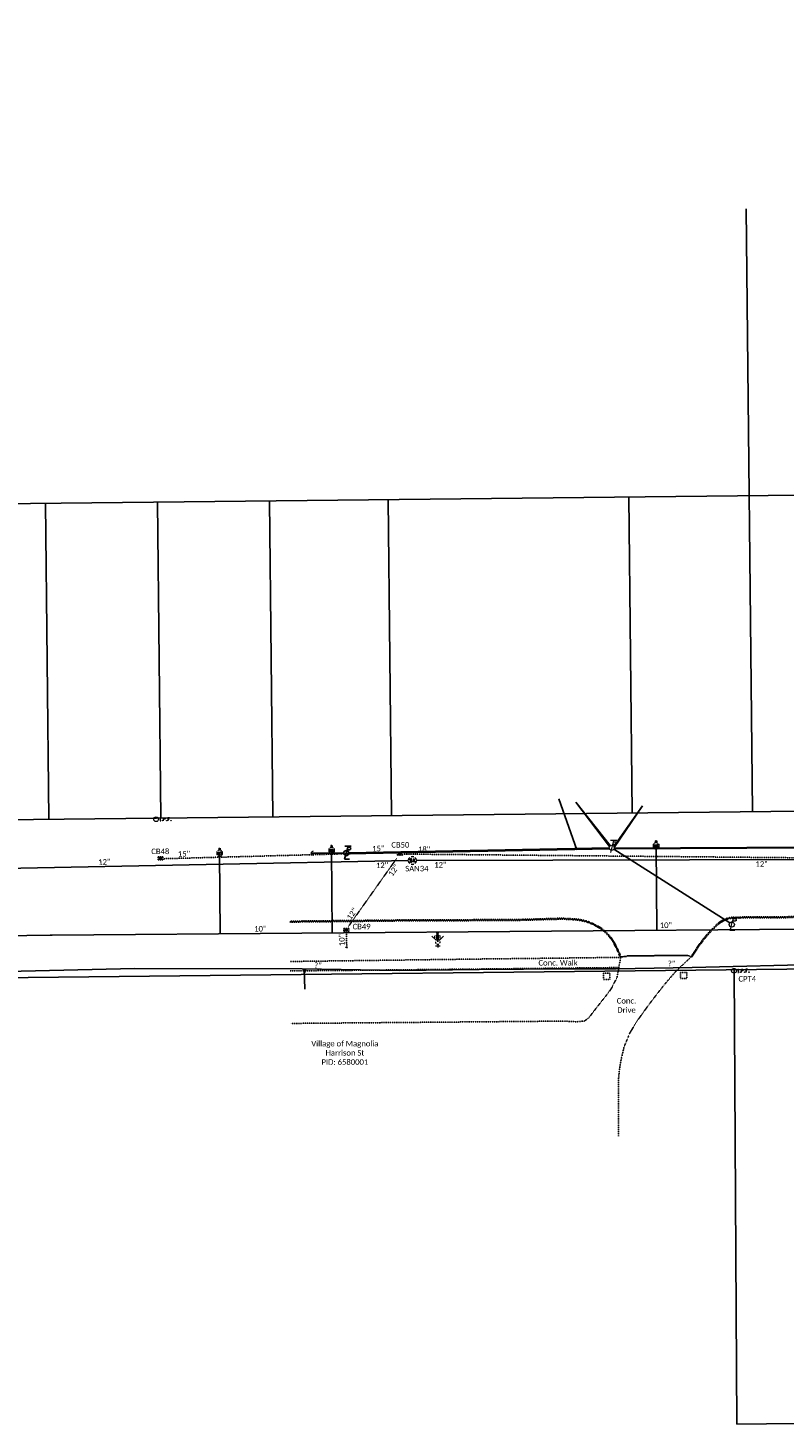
# Model space of a CAD drawing. Header units: feet. Extents: x 2296871 to 2305194, y 360020 to 364238.
# Tile 48 of 55: x 2303257 to 2303640, y 361980 to 362687. Entities that reach past the tile are written whole.
import ezdxf
from ezdxf.enums import TextEntityAlignment as Align

# ---------------------------------------------------------------- set-up
doc = ezdxf.new("R2010")
doc.units = ezdxf.units.FT
doc.header["$MEASUREMENT"] = 0
for name, pattern in [('foctvex', [0]), ('gasex', [0]), ('OhDOT_USTN1', [0.055, 0.014, -0.041]), ('OhDOT_USTN3', [0.22, 0.165, -0.055]), ('OhDOT_USTN5', [0.11, 0.055, -0.055]), ('ohelecex', [0]), ('ohteleex', [0]), ('rowex', [0]), ('sanex', [0]), ('waterex', [0])]:
    doc.linetypes.add(name, pattern=pattern)
for name, color, linetype in [('DR_X_Cells', 121, 'Continuous'), ('DR_X_Storm_Sewer', 151, 'OhDOT_USTN5'), ('DR_X_Text', 7, 'Continuous'), ('DV_X_Property_Line', 7, 'Continuous'), ('LT_X_Foundation', 7, 'OhDOT_USTN1'), ('PV_X_Curb', 120, 'OhDOT_USTN1'), ('PV_X_Driveway', 7, 'OhDOT_USTN5'), ('PV_X_EOP', 7, 'OhDOT_USTN3'), ('PV_X_Text', 7, 'Continuous'), ('PV_X_Walk', 120, 'OhDOT_USTN5'), ('RW_X_Fee_RW', 6, 'rowex'), ('SV_X_Mon_Cells_Found', 7, 'Continuous'), ('SV_X_Text', 7, 'Continuous'), ('SV_X_Text_Name', 7, 'Continuous'), ('UT_X_Electric_Cells', 1, 'Continuous'), ('UT_X_Gas', 2, 'gasex'), ('UT_X_Gas_Cells', 2, 'Continuous'), ('UT_X_Gas_Text', 7, 'Continuous'), ('UT_X_Misc_Cells', 7, 'Continuous'), ('UT_X_Overhead_Electric', 1, 'ohelecex'), ('UT_X_Overhead_Telecom', 30, 'ohteleex'), ('UT_X_Sanitary_Cells', 3, 'Continuous'), ('UT_X_Sanitary_Line', 3, 'sanex'), ('UT_X_Sanitary_Text', 7, 'Continuous'), ('UT_X_Water', 133, 'waterex'), ('UT_X_Water_Cells', 131, 'Continuous'), ('UT_X_Water_Text', 7, 'Continuous')]:
    doc.layers.add(name, color=color, linetype=linetype)
doc.styles.add('Simplex Normal (0.14)', font='calibri.ttf', dxfattribs={"height": 0.14})
doc.styles.add('Straight Normal (0.14) Font 30', font='calibri.ttf', dxfattribs={"height": 0.14})
doc.styles.add('Straight-Normal', font='calibri.ttf', dxfattribs={"height": 0.14})

# ---------------------------------------------------------------- blocks, each defined once
blk = doc.blocks.new('smh')
at = {"linetype": 'Continuous', "flags": 128}
for points in [[(-0.33, 0.69), (-0.36, 0.71), (-0.4, 0.74), (-0.51, 0.78), (-0.65, 0.8), (-0.75, 0.8), (-0.79, 0.8), (-0.95, 0.76), (-1.09, 0.69), (-1.18, 0.59), (-1.2, 0.49), (-1.2, 0.41), (-1.18, 0.31), (-1.08, 0.22), (-0.38, -0.16), (-0.32, -0.21), (-0.29, -0.26), (-0.27, -0.33), (-0.27, -0.41), (-0.28, -0.48), (-0.29, -0.53), (-0.32, -0.6), (-0.34, -0.65), (-0.37, -0.69), (-0.41, -0.72), (-0.45, -0.75), (-0.5, -0.77), (-0.53, -0.79), (-0.65, -0.8), (-0.82, -0.8), (-0.94, -0.77), (-1.1, -0.69), (-1.2, -0.61)], [(0.21, -0.8), (0.71, 0.8), (1.2, -0.8)], [(1.08, -0.42), (0.34, -0.42)]]:
    blk.add_lwpolyline(points, dxfattribs=at)
at = {"linetype": 'Continuous'}
for start, end in [(130.0806, 170.07213), (70.05767, 110.10608), (10.01689, 50.03919), (190.01689, 230.03919), (250.05767, 290.04731), (310.01144, 350.02638)]:
    blk.add_arc((0, 0), 2, start, end, dxfattribs=at)
blk = doc.blocks.new('ODOT SANITARY MANHOLE')
blk.add_blockref('smh', (0, 0))
blk = doc.blocks.new('GCB-X')
at = {"layer": 'DR_X_Cells', "color": 121, "linetype": 'Continuous'}
for p, q in [((-0.062, 0.037), (-0.037, 0.037)), ((-0.062, 0.012), (-0.062, 0.037)), ((-0.012, 0.037), (0.012, 0.037)), ((0.023, 0.019), (0.007, 0.019)), ((0.007, 0.019), (0.007, -0.02)), ((0.007, 0.001), (0.024, 0.001)), ((0.037, 0.037), (0.062, 0.037)), ((0.062, 0.012), (0.062, 0.037)), ((-0.062, -0.037), (-0.062, -0.012)), ((-0.062, -0.037), (-0.037, -0.037)), ((-0.012, -0.037), (0.012, -0.037)), ((0.007, -0.02), (0.024, -0.02)), ((0.037, -0.037), (0.062, -0.037)), ((0.062, -0.037), (0.062, -0.012))]:
    blk.add_line(p, q, dxfattribs=at)
at = {"layer": 'DR_X_Cells', "color": 121, "linetype": 'Continuous', "extrusion": (0, 0, -1)}
for centre, radius, start, end in [((-0.014, 0), 0.0458, 344.8107, 15.1893), ((0.018, 0.007), 0.0127, 21.5603, 158.4397), ((-0.02, 0.01), 0.00986, 106.9987, 243.1793), ((-0.02, -0.01), 0.0117, 112.0547, 247.9453)]:
    blk.add_arc(centre, radius, start, end, dxfattribs=at)
at = {"layer": 'DR_X_Cells', "color": 121, "linetype": 'Continuous'}
blk.add_arc((-0.018, -0.007), 0.0127, 201.5603, 338.4397, dxfattribs=at)
blk = doc.blocks.new('ODOT STORM CATCH BASIN SQUARE')
blk.add_blockref('GCB-X', (0, 0))
blk = doc.blocks.new('CONTINUE')
at = {"flags": 128}
blk.add_lwpolyline([(-0.02, -0.58, -0.273937), (0, 0, 0.273937), (0.02, 0.58)], format="xyb", dxfattribs=at)
blk = doc.blocks.new('WSS')
at = {"layer": 'UT_X_Water_Cells', "color": 133, "linetype": 'Continuous', "lineweight": 0}
for p, q in [((0.032, 0.106), (-0.032, 0.106)), ((0, 0.074), (0, 0.138)), ((0.02, 0.008), (0.055, -0.01))]:
    blk.add_line(p, q, dxfattribs=at)
at = {"layer": 'UT_X_Water_Cells', "color": 133, "linetype": 'Continuous', "lineweight": 0, "flags": 128}
for points in [[(-0.059, 0.045), (-0.074, 0.03), (-0.074, -0.03), (-0.059, -0.045)], [(-0.055, 0.035), (-0.041, -0.041), (-0.027, 0.035), (-0.013, -0.041), (0.001, 0.035)], [(0.045, 0.059), (0.03, 0.074), (-0.03, 0.074), (-0.045, 0.059)], [(0.059, -0.045), (0.074, -0.03), (0.074, 0.03), (0.059, 0.045)], [(-0.045, -0.059), (-0.03, -0.074), (0.03, -0.074), (0.045, -0.059)]]:
    blk.add_lwpolyline(points, dxfattribs=at)
at = {"layer": 'UT_X_Water_Cells', "color": 133, "linetype": 'Continuous', "lineweight": 0, "extrusion": (0, 0, -1)}
for centre, radius, start, end in [((-0.028, 0.02), 0.0135, 303.6324, 53.7413), ((-0.039, -0.005), 0.04, 61.3463, 118.6537), ((-0.037, -0.009), 0.0316, 235.6037, 316.3305), ((-0.044, -0.022), 0.017, 132.0642, 228.5117)]:
    blk.add_arc(centre, radius, start, end, dxfattribs=at)
blk = doc.blocks.new('FH')
at = {"layer": 'UT_X_Water_Cells', "color": 133, "linetype": 'Continuous', "lineweight": 0}
for p, q in [((0.06, 0.103), (-0.06, 0.103)), ((0, 0.06), (0, 0.146)), ((-0.042, -0.042), (-0.146, -0.146)), ((0.042, -0.042), (0.146, -0.146))]:
    blk.add_line(p, q, dxfattribs=at)
for start, end in [(140.021, 184.0629), (68.1395, 112.038), (356.0165, 39.9889), (211.8788, 255.8479), (283.8239, 329.9097)]:
    blk.add_arc((0, 0), 0.06, start, end, dxfattribs=at)
blk = doc.blocks.new('WGV')
at = {"layer": 'UT_X_Water_Cells', "color": 133, "linetype": 'Continuous', "lineweight": 0}
for p, q in [((0.032, 0.102), (-0.032, 0.102)), ((0, 0.07), (0, 0.134))]:
    blk.add_line(p, q, dxfattribs=at)
at = {"layer": 'UT_X_Water_Cells', "color": 133, "linetype": 'Continuous', "lineweight": 0, "flags": 128}
blk.add_lwpolyline([(-0.032, 0.041), (-0.016, -0.045), (0, 0.041), (0.016, -0.045), (0.032, 0.041)], dxfattribs=at)
at = {"layer": 'UT_X_Water_Cells', "color": 133, "linetype": 'Continuous', "lineweight": 0, "extrusion": (0, 0, -1)}
blk.add_arc((0, 0), 0.07, 330.0184, 29.9816, dxfattribs=at)
at = {"layer": 'UT_X_Water_Cells', "color": 133, "linetype": 'Continuous', "lineweight": 0}
for start, end in [(60.0184, 120.0157), (330.0184, 29.9816), (239.9843, 299.9816)]:
    blk.add_arc((0, 0), 0.07, start, end, dxfattribs=at)
blk = doc.blocks.new('GMRK')
at = {"layer": 'UT_X_Gas_Cells', "color": 2, "linetype": 'Continuous', "lineweight": 0}
for p, q in [((0, 0), (-0.048, 0)), ((0, -0.05), (0, 0.05))]:
    blk.add_line(p, q, dxfattribs=at)
at = {"layer": 'UT_X_Gas_Cells', "color": 2, "linetype": 'Continuous', "lineweight": 0, "flags": 128}
blk.add_lwpolyline([(0.124, 0.038), (0.123, 0.043), (0.12, 0.048), (0.115, 0.053), (0.108, 0.058), (0.103, 0.06), (0.099, 0.061), (0.093, 0.062), (0.082, 0.062), (0.077, 0.061), (0.074, 0.06), (0.07, 0.058), (0.062, 0.053), (0.057, 0.046), (0.054, 0.038), (0.052, 0.027), (0.05, 0.011), (0.05, -0.009), (0.051, -0.026), (0.055, -0.039), (0.061, -0.051), (0.066, -0.055), (0.072, -0.059), (0.082, -0.063), (0.093, -0.063), (0.104, -0.061), (0.108, -0.059), (0.112, -0.057), (0.116, -0.053), (0.12, -0.047), (0.124, -0.038), (0.124, -0.013), (0.103, -0.013)], dxfattribs=at)
blk = doc.blocks.new('IPF')
at = {"layer": 'SV_X_Mon_Cells_Found', "color": 7, "linetype": 'Continuous', "lineweight": 0, "flags": 128}
for points in [[(0.101, 0.04), (0.118, 0.04)], [(0.11, -0.04), (0.11, 0.04)], [(0.188, -0.04), (0.188, 0.04), (0.214, 0.04), (0.217, 0.039), (0.221, 0.038), (0.223, 0.037), (0.224, 0.036), (0.226, 0.032), (0.228, 0.029), (0.229, 0.024), (0.229, 0.017), (0.229, 0.014), (0.227, 0.01), (0.225, 0.006), (0.223, 0.004), (0.221, 0.003), (0.219, 0.002), (0.214, 0.001), (0.188, 0.001)], [(0.338, 0.04), (0.3, 0.04), (0.3, -0.04)], [(0.3, 0.001), (0.327, 0.001)], [(0.101, -0.04), (0.118, -0.04)], [(0.157, -0.029), (0.16, -0.029), (0.162, -0.031), (0.164, -0.033), (0.164, -0.036), (0.162, -0.039), (0.16, -0.04), (0.157, -0.04), (0.156, -0.039), (0.154, -0.036), (0.154, -0.033), (0.156, -0.031), (0.157, -0.029)], [(0.27, -0.029), (0.273, -0.029), (0.274, -0.031), (0.276, -0.033), (0.276, -0.036), (0.274, -0.039), (0.273, -0.04), (0.27, -0.04), (0.268, -0.039), (0.267, -0.036), (0.267, -0.033), (0.268, -0.031), (0.27, -0.029)], [(0.377, -0.029), (0.38, -0.029), (0.382, -0.031), (0.383, -0.033), (0.383, -0.036), (0.382, -0.039), (0.38, -0.04), (0.377, -0.04), (0.376, -0.039), (0.374, -0.036), (0.374, -0.033), (0.376, -0.031), (0.377, -0.029)]]:
    blk.add_lwpolyline(points, dxfattribs=at)
at = {"layer": 'SV_X_Mon_Cells_Found', "color": 7, "linetype": 'Continuous', "lineweight": 0}
blk.add_circle((0, 0), 0.06, dxfattribs=at)
blk = doc.blocks.new('TLPW')
at = {"linetype": 'Continuous'}
for p, q in [((0.048, 0.18), (-0.04, -0.15)), ((0.128, 0.18), (-0.032, 0.18)), ((0.023, 0.086), (0.083, 0.086)), ((0.04, 0.15), (0.083, 0.15)), ((0.08, -0.15), (-0.04, -0.15))]:
    blk.add_line(p, q, dxfattribs=at)
blk.add_circle((0, 0), 0.065, dxfattribs=at)
at = {"linetype": 'Continuous', "extrusion": (0, 0, -1)}
blk.add_arc((-0.083, 0.118), 0.0319, 88.8767, 271.1233, dxfattribs=at)
blk = doc.blocks.new('ODOT ELEC TELE LIGHT POLE')
blk.add_blockref('TLPW', (0, 0))
blk = doc.blocks.new('ODOT Elec Tele Pole')
at = {"layer": 'UT_X_Electric_Cells', "linetype": 'Continuous', "lineweight": 13}
for p, q in [((0.128, 0.18), (-0.032, 0.18)), ((0.048, 0.18), (-0.032, -0.12)), ((0.023, 0.086), (0.083, 0.086)), ((0.04, 0.15), (0.083, 0.15))]:
    blk.add_line(p, q, dxfattribs=at)
at = {"layer": 'UT_X_Electric_Cells', "linetype": 'Continuous', "lineweight": 0}
blk.add_circle((0, 0), 0.065, dxfattribs=at)
at = {"layer": 'UT_X_Electric_Cells', "linetype": 'Continuous', "lineweight": 13, "extrusion": (0, 0, -1)}
blk.add_arc((-0.083, 0.118), 0.0319, 88.8767, 271.1233, dxfattribs=at)
blk = doc.blocks.new('Electric Light Pole')
at = {"layer": 'UT_X_Misc_Cells', "color": 30, "linetype": 'Continuous', "lineweight": 0}
blk.add_circle((8.249, -2.543), 0.065, dxfattribs=at)
blk.add_rational_spline([(8.329, -2.693), (8.269, -2.693), (8.209, -2.693), (8.249, -2.543), (8.289, -2.393), (8.311, -2.393), (8.332, -2.393), (8.35, -2.393), (8.36, -2.409), (8.369, -2.425), (8.36, -2.441), (8.35, -2.458), (8.332, -2.457), (8.302, -2.457), (8.272, -2.457)], [1, 1, 1, 1, 1, 1, 1, 0.862739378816, 1, 0.862739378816, 1, 0.862739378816, 1, 1, 1], degree=2, knots=[0, 0, 0, 1, 1, 2, 2, 3, 3, 4.060268, 4.060268, 5.120536, 5.120536, 6.180803, 6.180803, 7.180803, 7.180803, 7.180803], dxfattribs=at)
blk = doc.blocks.new('ODOT LIGHT POWER POLE')
at = {"layer": 'UT_X_Misc_Cells'}
blk.add_blockref('Electric Light Pole', (-8.249, 2.543), dxfattribs=at)
blk = doc.blocks.new('DM_anno')
at = {"layer": 'UT_X_Misc_Cells', "linetype": 'foctvex', "true_color": 0xa56100}
h = blk.add_hatch(color=44, dxfattribs=at)
edge = h.paths.add_edge_path()
edge.add_arc((0, 0), 0.12, 0, 360)
at = {"layer": 'UT_X_Misc_Cells', "color": 44, "linetype": 'Continuous', "lineweight": 0, "true_color": 0xa56100}
blk.add_circle((0, 0), 0.12, dxfattribs=at)
blk.add_arc((0.48, 0), 0.48, 90, 270, dxfattribs=at)

msp = doc.modelspace()

# ---------------------------------------------------------------- linework, layer by layer
at = {"layer": 'DR_X_Storm_Sewer', "flags": 128}
for points in [[(2303325.66, 362266.18), (2303443.36, 362269.36)], [(2303419.08, 362231.64), (2303443.81, 362266.55)], [(2303447.45, 362268.53), (2303680.87, 362266.34)], [(2303418.4, 362221.25), (2303418.21, 362228.66)]]:
    msp.add_lwpolyline(points, dxfattribs=at)
at = {"layer": 'DV_X_Property_Line', "flags": 128}
for points in [[(2303620.51, 362595.16), (2303623.76, 362290.05)], [(2303149.32, 362444.9), (2304627.14, 362460.93)], [(2303379.32, 362447.39), (2303381.02, 362287.41)], [(2303439.31, 362448.04), (2303441.02, 362288.06)], [(2303561.06, 362449.36), (2303562.76, 362289.38)], [(2303265.98, 362446.16), (2303267.69, 362286.18)], [(2303322.65, 362446.78), (2303324.35, 362286.79)]]:
    msp.add_lwpolyline(points, dxfattribs=at)
at = {"layer": 'DV_X_Property_Line'}
for points in [[(2303615.72, 361979.94), (2303614.46, 362209.94)], [(2303615.72, 361979.94), (2303766.33, 361981.58)]]:
    msp.add_lwpolyline(points, dxfattribs=at)
at = {"layer": 'LT_X_Foundation'}
for points in [[(2303548.3, 362208.22), (2303548.3, 362205.07), (2303551.45, 362205.07), (2303551.45, 362208.22)], [(2303587.31, 362208.56), (2303587.31, 362205.47), (2303590.4, 362205.47), (2303590.4, 362208.56)]]:
    msp.add_lwpolyline(points, close=True, dxfattribs=at)
at = {"layer": 'PV_X_Curb', "flags": 128}
for points in [[(2303389.52, 362234.59), (2303448.18, 362235.21), (2303503.72, 362235.4), (2303527.65, 362236.08), (2303533.29, 362235.75), (2303534.79, 362235.65), (2303536.36, 362235.43), (2303537.9, 362235.09), (2303538.72, 362234.93), (2303540.22, 362234.5), (2303541.77, 362233.92), (2303541.77, 362233.92), (2303542.92, 362233.44), (2303544.19, 362232.81), (2303545.21, 362232.26), (2303547.1, 362231.11), (2303548.11, 362230.39), (2303549.12, 362229.5), (2303550.24, 362228.44), (2303551.36, 362227.27), (2303552.18, 362226.22), (2303553.1, 362224.83), (2303553.65, 362223.96), (2303554.29, 362222.86), (2303555.02, 362221.47), (2303556.02, 362219.31), (2303556.37, 362218.46), (2303556.77, 362217.54), (2303556.91, 362217.2), (2303557.03, 362216.82), (2303557.07, 362216.55), (2303556.58, 362216.46), (2303556.54, 362216.7), (2303556.44, 362217.02), (2303556.31, 362217.34), (2303555.91, 362218.27), (2303555.56, 362219.1), (2303554.57, 362221.25), (2303553.85, 362222.61), (2303553.22, 362223.7), (2303552.68, 362224.55), (2303551.77, 362225.93), (2303550.98, 362226.94), (2303549.89, 362228.08), (2303548.79, 362229.13), (2303547.8, 362230), (2303546.83, 362230.69), (2303544.97, 362231.83), (2303543.96, 362232.37), (2303542.71, 362232.99), (2303541.59, 362233.45), (2303540.06, 362234.02), (2303538.6, 362234.44), (2303537.79, 362234.6), (2303536.27, 362234.94), (2303534.74, 362235.15), (2303533.26, 362235.26), (2303527.65, 362235.58), (2303503.73, 362234.9), (2303448.19, 362234.71), (2303389.52, 362234.09)], [(2303686.34, 362235.53), (2303685.55, 362236.31), (2303685.33, 362236.36), (2303684.96, 362236.47), (2303684.14, 362236.7), (2303683.86, 362236.75), (2303683.73, 362236.77), (2303674.43, 362236.6), (2303629.33, 362236.25), (2303623.21, 362236.21), (2303616.37, 362236.16), (2303615.37, 362236.15), (2303614.65, 362236.13), (2303613.76, 362236.07), (2303613.1, 362236.01), (2303611.96, 362235.83), (2303611.24, 362235.65), (2303610.51, 362235.39), (2303609.98, 362235.17), (2303609.46, 362234.93), (2303609.22, 362234.8), (2303608.32, 362234.32), (2303607.73, 362233.96), (2303607.26, 362233.64), (2303606.6, 362233.14), (2303606.05, 362232.69), (2303605.3, 362232), (2303603.89, 362230.57), (2303603.32, 362230), (2303602.26, 362228.86), (2303601.44, 362227.97), (2303600.76, 362227.22), (2303600.44, 362226.84), (2303599.86, 362226.11), (2303599.62, 362225.81), (2303599.13, 362225.18), (2303598.29, 362224.09), (2303597.82, 362223.48), (2303597.1, 362222.54), (2303596.61, 362221.83), (2303596.53, 362221.74), (2303595.46, 362220.15), (2303594.39, 362218.59), (2303594.31, 362218.47), (2303593.73, 362217.57), (2303593.53, 362217.26), (2303592.94, 362216.34), (2303592.47, 362216.54), (2303593.11, 362217.53), (2303593.31, 362217.84), (2303593.89, 362218.74), (2303593.97, 362218.87), (2303595.04, 362220.43), (2303596.13, 362222.05), (2303596.21, 362222.13), (2303596.69, 362222.84), (2303597.43, 362223.79), (2303597.89, 362224.39), (2303598.73, 362225.49), (2303599.23, 362226.12), (2303599.47, 362226.43), (2303600.06, 362227.15), (2303600.38, 362227.55), (2303601.07, 362228.31), (2303601.89, 362229.2), (2303602.96, 362230.34), (2303603.53, 362230.92), (2303604.96, 362232.36), (2303605.72, 362233.07), (2303606.29, 362233.53), (2303606.97, 362234.04), (2303607.46, 362234.38), (2303608.07, 362234.76), (2303608.98, 362235.24), (2303609.24, 362235.38), (2303609.78, 362235.62), (2303610.33, 362235.85), (2303611.09, 362236.13), (2303611.86, 362236.32), (2303613.04, 362236.51), (2303613.72, 362236.56), (2303614.63, 362236.63), (2303615.36, 362236.65), (2303616.37, 362236.66), (2303623.21, 362236.71), (2303629.32, 362236.75), (2303674.42, 362237.1), (2303683.76, 362237.27), (2303683.94, 362237.24), (2303684.25, 362237.18), (2303685.1, 362236.95), (2303685.46, 362236.84), (2303685.8, 362236.76), (2303686.29, 362236.28)]]:
    msp.add_lwpolyline(points, dxfattribs=at)
at = {"layer": 'PV_X_Driveway', "flags": 128}
for points in [[(2303557.07, 362216.55), (2303556.08, 362211.26), (2303555.45, 362207.61), (2303555.26, 362206.52), (2303555.07, 362205.9), (2303554.06, 362203.99), (2303552.84, 362201.59), (2303552.29, 362200.52), (2303551.41, 362199.22), (2303549.53, 362196.74), (2303548.35, 362195.25), (2303547.48, 362194.2), (2303540.8, 362185.57), (2303538.69, 362184.03), (2303534.61, 362183.62), (2303528.1, 362183.96), (2303424.34, 362183.08), (2303390.08, 362182.79)], [(2303592.65, 362216.46), (2303585.35, 362209.63), (2303585.02, 362209.32), (2303583.33, 362207.33), (2303580, 362203.51), (2303577.22, 362200.05), (2303574.55, 362196.6), (2303573.53, 362195.27), (2303570.94, 362191.87), (2303565.04, 362183.64), (2303561.67, 362178.01), (2303558.76, 362171.05), (2303557.25, 362164.6), (2303556.38, 362159.54), (2303555.82, 362153.52), (2303555.85, 362144.22), (2303555.91, 362125.66)]]:
    msp.add_lwpolyline(points, dxfattribs=at)
at = {"layer": 'PV_X_EOP', "flags": 128}
msp.add_lwpolyline([(2303557.07, 362216.55), (2303559.93, 362216.64), (2303559.99, 362216.87), (2303560.27, 362217), (2303570.27, 362217.07), (2303576.65, 362217.12), (2303586.65, 362217.19), (2303590.85, 362217.22), (2303592.47, 362216.54)], dxfattribs=at)
at = {"layer": 'PV_X_Walk', "flags": 128}
for points in [[(2303557.02, 362216.25), (2303546.95, 362216.12), (2303536.95, 362215.99), (2303532.73, 362215.94), (2303486.64, 362215.41), (2303397.43, 362214.25), (2303389.74, 362214.15)], [(2303389.79, 362209.38), (2303427.12, 362209.73), (2303532.74, 362210.84), (2303556.05, 362211.08)]]:
    msp.add_lwpolyline(points, dxfattribs=at)
at = {"layer": 'RW_X_Fee_RW', "flags": 128}
msp.add_lwpolyline([(2303151.02, 362284.91), (2304425.72, 362298.77, 0.409017), (2304632.44, 362506.31), (2304633.43, 362648.84)], format="xyb", dxfattribs=at)
msp.add_lwpolyline([(2303149.49, 362204.89), (2303763.99, 362211.57)], dxfattribs=at)
at = {"layer": 'UT_X_Gas', "flags": 128}
for points in [[(2301772.79, 362190.87), (2301824.9, 362193.44), (2301827.13, 362193.7), (2301902.61, 362195.35), (2301921.71, 362195.72), (2302598.99, 362202.91), (2302619.1, 362201.72), (2302632.56, 362201.74), (2302643.83, 362202.49), (2302649.16, 362203.07), (2303246.6, 362209.14), (2303311.04, 362210.61), (2303395.81, 362210.42), (2303445.16, 362209.52), (2303485.35, 362210.12), (2303530.31, 362210.38), (2303554.76, 362210.36), (2303593.21, 362211.19), (2303662.11, 362212.75), (2303695.58, 362212.77), (2303735.06, 362213.36), (2303784.62, 362214.36), (2303811.68, 362215.19), (2303838.02, 362214.67), (2303875.3, 362215.43), (2303917.3, 362215.05), (2303972.58, 362215.34), (2304075.44, 362216.25), (2304104.03, 362216.67), (2304142.03, 362216.68), (2304183.96, 362217.55), (2304245.48, 362217.15), (2304287.23, 362218.16), (2304340.14, 362219.65), (2304379.55, 362220.13), (2304423.36, 362221.34), (2304467.76, 362223.97), (2304503.52, 362229.16), (2304542.51, 362233.59), (2304572.69, 362236.39), (2304602.18, 362237.84), (2304634.79, 362238.31), (2304632.96, 362260.55), (2304621.31, 362301.47), (2304615.84, 362387.06), (2304619.25, 362457.01), (2304619.37, 362523.24), (2304620.77, 362655.85), (2304621.86, 362779.83), (2304622.72, 362898.51), (2304622.9, 363003.54), (2304623.37, 363096.24), (2304624.3, 363189.54), (2304624.32, 363243.83), (2304624.97, 363348.77), (2304625.89, 363407.3), (2304626.71, 363522.37), (2304627.43, 363634.88), (2304628.03, 363752.22)], [(2303396.93, 362210.4), (2303397.19, 362200.06)]]:
    msp.add_lwpolyline(points, dxfattribs=at)
at = {"layer": 'UT_X_Misc_Cells', "flags": 128}
msp.add_lwpolyline([(2303400.5, 362269), (2303416.82, 362269.01)], dxfattribs=at)
at = {"layer": 'UT_X_Overhead_Electric', "ltscale": 0.8, "flags": 128}
for points in [[(2303534.32, 362294.9), (2303551.31, 362272.33)], [(2303553.77, 362271.93), (2303568.01, 362292.97)], [(2303419.42, 362269.08), (2303551.18, 362271.76)], [(2303553.51, 362270.97), (2303612.24, 362233.72)], [(2303553.77, 362271.59), (2303687.92, 362272.24)]]:
    msp.add_lwpolyline(points, dxfattribs=at)
at = {"layer": 'UT_X_Overhead_Telecom', "ltscale": 0.77, "flags": 128}
for points in [[(2303534.77, 362270.68), (2303525.65, 362296.45)], [(2303534.32, 362294.9), (2303551.76, 362272.84)], [(2303553.61, 362272.4), (2303568.01, 362292.97)], [(2303419.36, 362268.63), (2303551.32, 362271.18)], [(2303553.65, 362271.2), (2303687.93, 362271.84)]]:
    msp.add_lwpolyline(points, dxfattribs=at)
at = {"layer": 'UT_X_Sanitary_Line', "flags": 128}
for points in [[(2303142.43, 362259.28), (2303449.6, 362265.26)], [(2303453.59, 362265.3), (2303799.2, 362266.16)]]:
    msp.add_lwpolyline(points, dxfattribs=at)
at = {"layer": 'UT_X_Water'}
for points in [[(2303575.26, 362229.93), (2303574.92, 362272.74)], [(2303354.08, 362268.99), (2303354.41, 362228.15)], [(2303411.09, 362228.61), (2303410.75, 362270.45)], [(2303464.47, 362224.11), (2303464.31, 362226.6), (2303464.3, 362229.04)]]:
    msp.add_lwpolyline(points, dxfattribs=at)
at = {"layer": 'UT_X_Water', "flags": 128}
msp.add_lwpolyline([(2301812.89, 362166.3), (2301835.68, 362208.87), (2301958.88, 362214.2), (2302176.71, 362217.97), (2302601.03, 362222.56), (2302960.16, 362224.56), (2302985.76, 362223.41), (2303268.27, 362227.45), (2303269.31, 362227.47), (2303774.71, 362231.54), (2303988.37, 362232.98), (2304190.92, 362235.42), (2304405.75, 362235.42), (2304686.61, 362245.13)], dxfattribs=at)

# ---------------------------------------------------------------- block references
at = {"layer": 'DR_X_Cells', "xscale": 20, "yscale": 20}
for p, rotation in [((2303324.16, 362266.39), 0.3982760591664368), ((2303445.39, 362268.72), 356.8201698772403), ((2303418.19, 362230.16), 358.5296069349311)]:
    msp.add_blockref('ODOT STORM CATCH BASIN SQUARE', p, dxfattribs=dict(at, rotation=rotation))
at = {"layer": 'DR_X_Storm_Sewer', "rotation": 91.42489465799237}
msp.add_blockref('CONTINUE', (2303418.4, 362221.25), dxfattribs=at)
at = {"layer": 'SV_X_Mon_Cells_Found', "xscale": 20, "yscale": 20, "zscale": 20}
for p in [(2303321.94, 362286.15), (2303614.33, 362209.44)]:
    msp.add_blockref('IPF', p, dxfattribs=at)
at = {"layer": 'UT_X_Electric_Cells'}
for name, p, xscale, yscale, zscale in [('ODOT ELEC TELE LIGHT POLE', (2303418.12, 362269.01), 20, 20, 20), ('ODOT Elec Tele Pole', (2303552.48, 362271.76), 20.00000000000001, 20.00000000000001, 20.00000000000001), ('ODOT LIGHT POWER POLE', (2303613.22, 362232.87), 20, 20, 20)]:
    msp.add_blockref(name, p, dxfattribs=dict(at, xscale=xscale, yscale=yscale, zscale=zscale))
at = {"layer": 'UT_X_Gas_Cells', "xscale": 10, "yscale": 10, "zscale": 10, "rotation": 90.5339219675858}
msp.add_blockref('GMRK', (2303397.04, 362208.81), dxfattribs=at)
at = {"layer": 'UT_X_Misc_Cells', "xscale": 2, "yscale": 2, "zscale": 2, "rotation": 0.04488174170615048}
msp.add_blockref('DM_anno', (2303400.5, 362269), dxfattribs=at)
at = {"layer": 'UT_X_Sanitary_Cells'}
msp.add_blockref('ODOT SANITARY MANHOLE', (2303451.6, 362265.29), dxfattribs=at)
at = {"layer": 'UT_X_Water_Cells', "xscale": 20, "yscale": 20}
for name, p in [('WSS', (2303354.08, 362268.99)), ('WSS', (2303410.75, 362270.45)), ('WSS', (2303574.92, 362272.74)), ('WGV', (2303464.31, 362226.6))]:
    msp.add_blockref(name, p, dxfattribs=at)
at = {"layer": 'UT_X_Water_Cells', "xscale": 20, "yscale": 20, "zscale": 20, "rotation": 180.4617263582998}
msp.add_blockref('FH', (2303464.47, 362224.11), dxfattribs=at)

# ---------------------------------------------------------------- texts
at = {"layer": 'DR_X_Text', "char_height": 2.8, "attachment_point": 5, "style": 'Simplex Normal (0.14)'}
for s, insert in [('CB48', (2303324.05, 362269.9)), ('CB50', (2303445.51, 362273.19)), ('CB49', (2303425.9, 362231.81))]:
    msp.add_mtext(s, dxfattribs=dict(at, insert=insert))
for s, insert, rotation in [('15"', (2303336.06, 362268.66), 1.55075), ('15"', (2303434.35, 362271.32), 1.55075), ('18"', (2303457.52, 362270.91), 359.46196), ('12"', (2303442.16, 362260.32), 54.68503), ('12"', (2303421.06, 362238.29), 54.68503), ('10"', (2303415.94, 362225.01), 91.42489)]:
    msp.add_mtext(s, dxfattribs=dict(at, insert=insert, rotation=rotation))
at = {"layer": 'PV_X_Text', "insert": (2303525.31, 362213.49), "char_height": 2.8, "width": 23.4667, "attachment_point": 5, "rotation": 0.10158, "style": 'Straight-Normal'}
msp.add_mtext('Conc. Walk', dxfattribs=at)
at = {"layer": 'PV_X_Text', "insert": (2303559.95, 362191.91), "char_height": 2.8, "attachment_point": 5, "style": 'Straight-Normal'}
msp.add_mtext('Conc.\\PDrive', dxfattribs=at)
at = {"layer": 'SV_X_Text', "style": 'Straight Normal (0.14) Font 30'}
msp.add_text('CPT4', height=2.8, dxfattribs=at).set_placement((2303621.05, 362205.38, -7.13), align=Align.MIDDLE_CENTER)
at = {"layer": 'SV_X_Text_Name', "insert": (2303417.45, 362167.89), "char_height": 2.8, "width": 77.9146, "attachment_point": 5, "style": 'Simplex Normal (0.14)'}
msp.add_mtext('\\pxqc;Village of Magnolia\\P\\pq*;Harrison St\\P\\pqc;PID: 6580001', dxfattribs=at)
at = {"layer": 'UT_X_Gas_Text', "style": 'Straight Normal (0.14) Font 30'}
for rotation, p in [(1.23954, (2303582.76, 362213.07)), (358.95166, (2303403.83, 362212.13))]:
    msp.add_text('?"', height=2.8, rotation=rotation, dxfattribs=at).set_placement(p, align=Align.MIDDLE_CENTER)
at = {"layer": 'UT_X_Sanitary_Text', "char_height": 2.8, "attachment_point": 5, "style": 'Simplex Normal (0.14)'}
for insert, rotation in [((2303295.76, 362264.59), 1.1137), ((2303436.26, 362262.88), 1.1137), ((2303465.76, 362263.11), 0.14356), ((2303628.28, 362263.52), 0.14356)]:
    msp.add_mtext('12"', dxfattribs=dict(at, insert=insert, rotation=rotation))
at = {"layer": 'UT_X_Sanitary_Text', "insert": (2303453.88, 362261.16), "char_height": 2.8, "attachment_point": 5, "style": 'Simplex Normal (0.14)'}
msp.add_mtext('SAN34', dxfattribs=at)
at = {"layer": 'UT_X_Water_Text', "char_height": 2.8, "attachment_point": 5, "rotation": 0.46173, "style": 'Simplex Normal (0.14)'}
for insert in [(2303374.65, 362230.71), (2303579.87, 362232.49)]:
    msp.add_mtext('10"', dxfattribs=dict(at, insert=insert))

doc.saveas('drawing.dxf')
